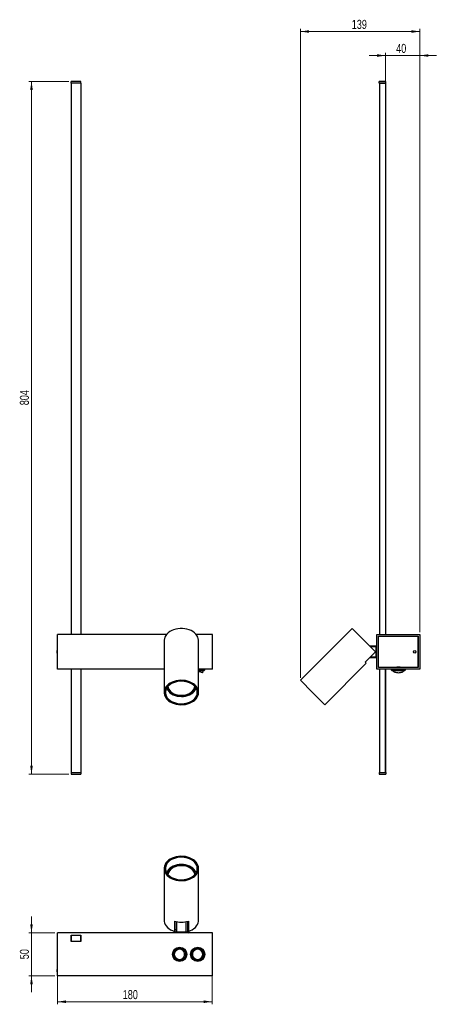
# Model space of a CAD drawing. Header units: millimetres. Extents: x 158 to 319, y 43 to 424.
import ezdxf

# ---------------------------------------------------------------- set-up
doc = ezdxf.new("R2010")
doc.units = ezdxf.units.MM
doc.styles.add('SLDTEXTSTYLE0', font='TXT', dxfattribs={"width": 0.75})
doc.dimstyles.new('SLDDIMSTYLE0', dxfattribs={"dimtxt": 3.5, "dimasz": 3.302, "dimexe": 0, "dimexo": 0.0625, "dimgap": 0.875, "dimtad": 1, "dimdec": 0, "dimlfac": 3, "dimrnd": 1e-09, "dimzin": 12, "dimdsep": 46, "dimtxsty": 'SLDTEXTSTYLE0', "dimsah": 1, "dimcen": 0.09, "dimadec": 0, "dimazin": 3, "dimtfac": 1, "dimtdec": 0, "dimtofl": 0, "dimtmove": 0, "dimatfit": 3, "dimfxl": 0, "dimfrac": 2, "dimtolj": 1, "dimtzin": 12, "dimarcsym": 0})
doc.dimstyles.new('SLDDIMSTYLE1', dxfattribs={"dimtxt": 3.5, "dimasz": 3.302, "dimexe": 0, "dimexo": 0.0625, "dimgap": 0.875, "dimtad": 1, "dimdec": 0, "dimlfac": 3, "dimrnd": 1e-09, "dimzin": 12, "dimdsep": 46, "dimtxsty": 'SLDTEXTSTYLE0', "dimsah": 1, "dimcen": 0.09, "dimadec": 0, "dimazin": 3, "dimtfac": 1, "dimtofl": 0, "dimtmove": 0, "dimatfit": 3, "dimfxl": 0, "dimfrac": 2, "dimtolj": 1, "dimtzin": 12, "dimarcsym": 0})
doc.dimstyles.new('SLDDIMSTYLE2', dxfattribs={"dimtxt": 3.5, "dimasz": 3.302, "dimexe": 0, "dimexo": 0.0625, "dimgap": 0.875, "dimtad": 1, "dimdec": 0, "dimlfac": 3, "dimrnd": 1e-09, "dimzin": 12, "dimdsep": 46, "dimtxsty": 'SLDTEXTSTYLE0', "dimsah": 1, "dimcen": 0.09, "dimadec": 0, "dimazin": 3, "dimtfac": 1, "dimtdec": 0, "dimtmove": 0, "dimatfit": 0, "dimfxl": 0, "dimfrac": 2, "dimtolj": 1, "dimtzin": 12, "dimarcsym": 0})

# ---------------------------------------------------------------- blocks, each defined once
blk = doc.blocks.new('_D')
at = {"color": 7, "linetype": 'Continuous', "lineweight": 0}
for p, q in [((176.93, 399.83), (161.51, 399.83)), ((162.51, 399.83), (162.51, 131.83)), ((176.93, 131.83), (161.51, 131.83))]:
    blk.add_line(p, q, dxfattribs=at)
at = {"color": 7, "linetype": 'Continuous', "lineweight": 18}
for points in [[(162.51, 399.83), (162, 396.53), (163.02, 396.53)], [(162.51, 131.83), (163.02, 135.13), (162, 135.13)]]:
    blk.add_solid(points, dxfattribs=at)
at = {"color": 7, "linetype": 'Continuous', "lineweight": 18, "insert": (158, 274.55), "char_height": 3.5, "attachment_point": 1, "rotation": 90, "style": 'SLDTEXTSTYLE0'}
blk.add_mtext('804', dxfattribs=at)
blk = doc.blocks.new('_D_1')
at = {"color": 7, "linetype": 'Continuous', "lineweight": 0}
for p, q in [((266.66, 169.15), (266.66, 420.12)), ((312.92, 419.12), (266.66, 419.12)), ((312.92, 186.83), (312.92, 420.12))]:
    blk.add_line(p, q, dxfattribs=at)
at = {"color": 7, "linetype": 'Continuous', "lineweight": 18}
for points in [[(266.66, 419.12), (269.96, 418.61), (269.96, 419.63)], [(312.92, 419.12), (309.61, 419.63), (309.61, 418.61)]]:
    blk.add_solid(points, dxfattribs=at)
at = {"color": 7, "linetype": 'Continuous', "lineweight": 18, "insert": (286.52, 423.63), "char_height": 3.5, "attachment_point": 1, "style": 'SLDTEXTSTYLE0'}
blk.add_mtext('139', dxfattribs=at)
blk = doc.blocks.new('_D_2')
at = {"color": 7, "linetype": 'Continuous', "lineweight": 0}
for p, q in [((299.63, 409.83), (293.28, 409.83)), ((299.63, 400.16), (299.63, 410.83)), ((312.92, 409.83), (299.63, 409.83)), ((312.92, 186.83), (312.92, 410.83)), ((312.92, 409.83), (319.27, 409.83))]:
    blk.add_line(p, q, dxfattribs=at)
at = {"color": 7, "linetype": 'Continuous', "lineweight": 18}
for points in [[(299.63, 409.83), (296.33, 410.34), (296.33, 409.32)], [(312.92, 409.83), (316.22, 409.32), (316.22, 410.34)]]:
    blk.add_solid(points, dxfattribs=at)
at = {"color": 7, "linetype": 'Continuous', "lineweight": 18, "insert": (303.72, 414.34), "char_height": 3.5, "attachment_point": 1, "style": 'SLDTEXTSTYLE0'}
blk.add_mtext('40', dxfattribs=at)
blk = doc.blocks.new('_D_3')
at = {"color": 7, "linetype": 'Continuous', "lineweight": 0}
for p, q in [((172.54, 61.15), (172.54, 42.82)), ((232.51, 61.17), (232.51, 42.82)), ((232.51, 43.82), (172.54, 43.82))]:
    blk.add_line(p, q, dxfattribs=at)
at = {"color": 7, "linetype": 'Continuous', "lineweight": 18}
for points in [[(172.54, 43.82), (175.84, 43.31), (175.84, 44.32)], [(232.51, 43.82), (229.21, 44.32), (229.21, 43.31)]]:
    blk.add_solid(points, dxfattribs=at)
at = {"color": 7, "linetype": 'Continuous', "lineweight": 18, "insert": (197.84, 48.33), "char_height": 3.5, "attachment_point": 1, "style": 'SLDTEXTSTYLE0'}
blk.add_mtext('180', dxfattribs=at)
blk = doc.blocks.new('_D_4')
at = {"color": 7, "linetype": 'Continuous', "lineweight": 0}
for p, q in [((162.51, 70.48), (162.51, 76.83)), ((171.54, 70.48), (161.51, 70.48)), ((162.51, 70.48), (162.51, 53.82)), ((171.54, 53.82), (161.51, 53.82)), ((162.51, 53.82), (162.51, 47.47))]:
    blk.add_line(p, q, dxfattribs=at)
at = {"color": 7, "linetype": 'Continuous', "lineweight": 18}
for points in [[(162.51, 70.48), (163.02, 73.78), (162, 73.78)], [(162.51, 53.82), (162, 50.51), (163.02, 50.51)]]:
    blk.add_solid(points, dxfattribs=at)
at = {"color": 7, "linetype": 'Continuous', "lineweight": 18, "insert": (158, 60.25), "char_height": 3.5, "attachment_point": 1, "rotation": 90, "style": 'SLDTEXTSTYLE0'}
blk.add_mtext('50', dxfattribs=at)

msp = doc.modelspace()

# ---------------------------------------------------------------- linework, layer by layer
at = {"color": 7, "linetype": 'Continuous', "lineweight": 25}
for p, q in [((177.93, 399.16), (177.93, 399.83)), ((181.59, 399.83), (177.93, 399.83)), ((181.59, 399.16), (177.93, 399.16)), ((177.93, 399.16), (177.93, 185.83)), ((181.59, 399.16), (181.59, 399.83)), ((181.59, 399.16), (181.59, 185.83)), ((297.18, 399.16), (297.18, 399.83)), ((299.68, 399.83), (297.18, 399.83)), ((299.68, 399.16), (297.18, 399.16)), ((297.3, 399.16), (297.3, 185.83)), ((297.3, 399.16), (299.63, 399.16)), ((299.63, 399.16), (299.63, 185.83)), ((299.64, 399.16), (299.64, 185.83)), ((299.68, 399.16), (299.68, 399.83)), ((299.68, 185.83), (299.68, 399.16)), ((286.69, 188.18), (266.66, 168.15)), ((295.72, 179.16), (286.69, 188.18)), ((214.77, 185.83), (172.54, 185.83)), ((172.54, 172.49), (172.54, 185.83)), ((213.88, 183.47), (213.88, 163.43)), ((232.54, 185.83), (226.32, 185.83)), ((227.21, 163.43), (227.21, 183.47)), ((232.54, 172.49), (232.54, 185.83)), ((296.25, 172.49), (296.25, 185.83)), ((296.25, 185.83), (312.92, 185.83)), ((296.92, 185.16), (312.25, 185.16)), ((296.92, 173.16), (296.92, 185.16)), ((312.22, 173.19), (312.22, 185.16)), ((312.25, 185.16), (312.25, 173.16)), ((312.92, 185.83), (312.92, 172.49)), ((172.54, 179.67), (172.51, 179.67)), ((172.51, 178.68), (172.51, 179.67)), ((291.71, 175.15), (295.72, 179.16)), ((293.36, 181.52), (295.92, 181.54)), ((295.92, 181.04), (293.85, 181.03)), ((295.92, 177.28), (295.92, 181.04)), ((295.92, 181.04), (296.25, 181.04)), ((172.51, 178.68), (172.54, 178.68)), ((295.92, 176.78), (293.36, 176.8)), ((293.85, 177.3), (295.92, 177.28)), ((295.92, 177.28), (296.25, 177.28)), ((213.88, 172.49), (172.54, 172.49)), ((177.93, 172.49), (177.93, 132.49)), ((181.59, 172.49), (181.59, 132.49)), ((232.54, 172.49), (227.21, 172.49)), ((227.21, 172.23), (229.63, 172.23)), ((227.21, 171.96), (229.36, 171.96)), ((228.81, 171.09), (228.96, 171.96)), ((229.36, 171.96), (229.63, 172.23)), ((229.63, 172.23), (229.63, 172.49)), ((276.09, 158.72), (292.11, 174.75)), ((292.11, 174.75), (291.71, 175.15)), ((312.92, 172.49), (296.25, 172.49)), ((296.92, 173.19), (312.22, 173.19)), ((312.25, 173.16), (296.92, 173.16)), ((297.3, 173.19), (297.3, 173.16)), ((297.3, 172.49), (297.3, 132.49)), ((299.63, 173.19), (299.63, 173.16)), ((299.63, 172.49), (299.63, 132.49)), ((299.64, 173.16), (299.64, 173.19)), ((299.64, 132.49), (299.64, 172.49)), ((299.68, 173.16), (299.68, 173.19)), ((299.68, 132.49), (299.68, 172.49)), ((301.83, 172.49), (301.83, 172.23)), ((301.83, 172.23), (302.1, 171.96)), ((301.83, 172.23), (307.33, 172.23)), ((301.95, 173.16), (301.95, 173.19)), ((302.1, 171.96), (307.07, 171.96)), ((302.21, 173.16), (302.21, 173.19)), ((302.5, 171.96), (302.54, 171.71)), ((303.92, 173.18), (303.92, 173.19)), ((305.25, 173.18), (303.92, 173.18)), ((303.92, 173.16), (303.92, 173.18)), ((305.25, 173.18), (305.25, 173.19)), ((305.25, 173.16), (305.25, 173.18)), ((306.62, 171.71), (306.67, 171.96)), ((306.97, 173.16), (306.97, 173.19)), ((307.07, 171.96), (307.33, 172.23)), ((307.33, 172.23), (307.33, 172.49)), ((271.37, 163.43), (266.66, 168.15)), ((276.09, 158.72), (271.37, 163.43)), ((177.93, 132.49), (181.59, 132.49)), ((177.93, 132.49), (177.93, 131.83)), ((177.93, 131.83), (181.59, 131.83)), ((181.59, 132.49), (181.59, 131.83)), ((297.18, 132.49), (297.18, 131.83)), ((297.18, 132.49), (299.68, 132.49)), ((297.18, 131.83), (299.68, 131.83)), ((297.3, 132.49), (299.63, 132.49)), ((299.68, 132.49), (299.68, 131.83)), ((213.88, 95.36), (213.88, 75.32)), ((217.26, 95.62), (217.05, 95.5)), ((227.21, 75.32), (227.21, 95.36)), ((217.84, 75.02), (217.84, 71.01)), ((218.04, 74.96), (218.04, 71.34)), ((218.14, 74.9), (218.2, 74.9)), ((218.14, 71.91), (218.14, 74.9)), ((218.14, 74.43), (218.19, 74.43)), ((218.16, 70.81), (218.2, 74.92)), ((218.69, 74.8), (218.66, 70.81)), ((222.43, 70.81), (222.39, 74.8)), ((222.89, 74.92), (222.93, 70.81)), ((222.89, 74.9), (222.94, 74.9)), ((222.89, 74.43), (222.94, 74.43)), ((222.94, 74.9), (222.94, 71.91)), ((223.04, 74.96), (223.04, 71.34)), ((223.25, 75.02), (223.25, 71.01)), ((232.54, 70.48), (172.54, 70.48)), ((172.54, 53.82), (172.54, 70.48)), ((177.93, 69.48), (177.88, 69.48)), ((177.88, 69.48), (177.88, 67.05)), ((177.93, 69.55), (181.59, 69.55)), ((177.93, 67.05), (177.93, 69.55)), ((181.59, 69.55), (181.59, 67.05)), ((181.64, 69.48), (181.59, 69.48)), ((181.64, 67.05), (181.64, 69.48)), ((218.04, 71.34), (217.84, 71.01)), ((218.04, 71.94), (218.14, 71.91)), ((218.04, 71.47), (218.14, 71.44)), ((218.14, 71.91), (218.14, 71.44)), ((218.66, 70.48), (218.66, 70.81)), ((218.66, 70.81), (222.43, 70.81)), ((222.43, 70.48), (222.43, 70.81)), ((222.94, 71.91), (223.04, 71.94)), ((222.94, 71.91), (222.94, 71.44)), ((222.94, 71.44), (223.04, 71.47)), ((223.04, 71.34), (223.25, 71.01)), ((232.54, 53.82), (232.54, 70.48)), ((177.88, 67.05), (177.93, 67.05)), ((181.59, 67.05), (177.93, 67.05)), ((181.59, 67.05), (181.64, 67.05)), ((172.54, 56.34), (172.51, 56.34)), ((172.51, 55.36), (172.51, 56.34)), ((172.51, 55.36), (172.54, 55.36)), ((232.54, 53.82), (172.54, 53.82))]:
    msp.add_line(p, q, dxfattribs=at)
at = {"color": 7, "linetype": 'Continuous', "lineweight": 25, "flags": 128}
for points in [[(227.21, 183.47), (227.2, 183.67), (227.11, 184.29), (226.89, 184.9), (226.57, 185.48), (226.14, 186.03), (225.61, 186.53), (224.99, 186.98), (224.3, 187.37), (223.53, 187.68), (222.72, 187.93), (221.86, 188.09), (220.99, 188.17), (220.1, 188.17), (219.22, 188.09), (218.37, 187.93), (217.55, 187.68), (216.79, 187.37), (216.09, 186.98), (215.47, 186.53), (214.94, 186.03), (214.51, 185.48), (214.19, 184.9), (213.98, 184.29), (213.88, 183.67), (213.88, 183.47)], [(227.21, 163.43), (227.15, 164.06), (226.97, 164.68), (226.68, 165.28), (226.28, 165.84), (225.77, 166.36), (225.18, 166.82), (224.5, 167.23), (223.75, 167.57), (222.94, 167.83), (222.09, 168.02), (221.21, 168.13), (220.32, 168.15), (219.43, 168.08), (218.57, 167.94), (217.74, 167.71), (216.96, 167.41), (216.24, 167.03), (215.6, 166.6), (215.05, 166.1), (214.59, 165.56), (214.24, 164.98), (214.01, 164.37), (213.89, 163.75), (213.89, 163.12), (214.01, 162.5), (214.24, 161.89), (214.59, 161.31), (215.05, 160.77), (215.6, 160.27), (216.24, 159.83), (216.96, 159.46), (217.74, 159.16), (218.57, 158.93), (219.43, 158.79), (220.32, 158.72), (221.21, 158.74), (222.09, 158.85), (222.94, 159.04), (223.75, 159.3), (224.5, 159.64), (225.18, 160.05), (225.77, 160.51), (226.28, 161.03), (226.68, 161.59), (226.97, 162.19), (227.15, 162.81), (227.21, 163.43)], [(226.71, 163.43), (226.65, 164.04), (226.47, 164.64), (226.18, 165.21), (225.77, 165.75), (225.27, 166.24), (224.67, 166.68), (223.99, 167.05), (223.25, 167.35), (222.45, 167.58), (221.61, 167.73), (220.76, 167.79), (219.9, 167.77), (219.05, 167.67), (218.23, 167.48), (217.46, 167.21), (216.75, 166.87), (216.11, 166.46), (215.55, 166), (215.1, 165.48), (214.75, 164.93), (214.51, 164.34), (214.39, 163.74), (214.39, 163.13), (214.51, 162.53), (214.75, 161.94), (215.1, 161.39), (215.55, 160.87), (216.11, 160.41), (216.75, 160), (217.46, 159.66), (218.23, 159.39), (219.05, 159.2), (219.9, 159.1), (220.76, 159.08), (221.61, 159.14), (222.45, 159.29), (223.25, 159.52), (223.99, 159.82), (224.67, 160.19), (225.27, 160.63), (225.77, 161.12), (226.18, 161.66), (226.47, 162.23), (226.65, 162.83), (226.71, 163.43)], [(214.85, 165.12), (214.94, 164.87), (215.24, 164.32), (215.63, 163.8), (216.13, 163.33), (216.72, 162.91), (217.39, 162.56), (218.12, 162.28), (218.9, 162.07), (219.71, 161.95), (220.54, 161.9), (221.37, 161.94), (222.18, 162.07), (222.96, 162.27), (223.69, 162.56), (224.36, 162.91), (224.95, 163.32), (225.45, 163.8), (225.85, 164.31), (226.14, 164.86), (226.23, 165.12)], [(215.24, 165.66), (215.31, 165.32), (215.51, 164.77), (215.83, 164.26), (216.26, 163.78), (216.78, 163.35), (217.39, 162.99), (218.06, 162.69), (218.8, 162.46), (219.57, 162.32), (220.36, 162.26), (221.16, 162.28), (221.94, 162.39), (222.69, 162.58), (223.39, 162.84), (224.03, 163.18), (224.6, 163.58), (225.07, 164.03), (225.44, 164.53), (225.7, 165.06), (225.84, 165.62), (225.85, 165.66)], [(215.35, 165.79), (215.46, 165.24), (215.69, 164.7), (216.03, 164.19), (216.48, 163.73), (217.03, 163.32), (217.65, 162.97), (218.35, 162.69), (219.09, 162.49), (219.87, 162.38), (220.67, 162.35), (221.46, 162.41), (222.23, 162.55), (222.96, 162.77), (223.64, 163.07), (224.24, 163.44), (224.75, 163.87), (225.17, 164.35), (225.48, 164.87), (225.67, 165.41), (225.73, 165.79)], [(227.21, 95.36), (227.15, 95.99), (226.97, 96.6), (226.68, 97.2), (226.28, 97.76), (225.77, 98.28), (225.18, 98.75), (224.5, 99.15), (223.75, 99.49), (222.94, 99.76), (222.09, 99.94), (221.21, 100.05), (220.32, 100.07), (219.43, 100.01), (218.57, 99.86), (217.74, 99.63), (216.96, 99.33), (216.24, 98.96), (215.6, 98.52), (215.05, 98.03), (214.59, 97.48), (214.24, 96.91), (214.01, 96.3), (213.89, 95.67), (213.89, 95.04), (214.01, 94.42), (214.24, 93.81), (214.59, 93.23), (215.05, 92.69), (215.6, 92.2), (216.24, 91.76), (216.96, 91.39), (217.74, 91.08), (218.57, 90.86), (219.43, 90.71), (220.32, 90.65), (221.21, 90.67), (222.09, 90.77), (222.94, 90.96), (223.75, 91.22), (224.5, 91.56), (225.18, 91.97), (225.77, 92.44), (226.28, 92.96), (226.68, 93.52), (226.97, 94.11), (227.15, 94.73), (227.21, 95.36)], [(226.71, 95.36), (226.65, 95.97), (226.47, 96.56), (226.18, 97.13), (225.77, 97.67), (225.27, 98.16), (224.67, 98.6), (223.99, 98.97), (223.25, 99.28), (222.45, 99.51), (221.61, 99.65), (220.76, 99.72), (219.9, 99.7), (219.05, 99.59), (218.23, 99.4), (217.46, 99.13), (216.75, 98.79), (216.11, 98.39), (215.55, 97.92), (215.1, 97.41), (214.75, 96.85), (214.51, 96.27), (214.39, 95.66), (214.39, 95.05), (214.51, 94.45), (214.75, 93.87), (215.1, 93.31), (215.55, 92.8), (216.11, 92.33), (216.75, 91.92), (217.46, 91.58), (218.23, 91.32), (219.05, 91.13), (219.9, 91.02), (220.76, 91), (221.61, 91.06), (222.45, 91.21), (223.25, 91.44), (223.99, 91.74), (224.67, 92.12), (225.27, 92.56), (225.77, 93.05), (226.18, 93.59), (226.47, 94.16), (226.65, 94.75), (226.71, 95.36)], [(226.23, 93.68), (226.14, 93.93), (225.85, 94.48), (225.45, 94.99), (224.95, 95.47), (224.36, 95.88), (223.7, 96.23), (222.97, 96.52), (222.19, 96.72), (221.38, 96.85), (220.55, 96.89), (219.72, 96.85), (218.9, 96.72), (218.12, 96.52), (217.39, 96.24), (216.72, 95.88)], [(225.85, 93.14), (225.78, 93.48), (225.57, 94.02), (225.25, 94.54), (224.82, 95.01), (224.3, 95.44), (223.7, 95.81), (223.02, 96.11), (222.29, 96.33), (221.52, 96.47), (220.73, 96.53), (219.93, 96.51), (219.15, 96.41), (218.4, 96.22), (217.69, 95.95), (217.05, 95.62)], [(225.73, 93.01), (225.7, 93.28), (225.53, 93.83), (225.24, 94.35), (224.84, 94.84), (224.34, 95.28), (223.76, 95.66), (223.09, 95.97), (222.37, 96.21), (221.61, 96.37), (220.82, 96.44), (220.02, 96.43), (219.24, 96.33), (218.48, 96.14), (217.78, 95.88), (217.14, 95.55)], [(213.88, 75.32), (213.9, 74.9), (214.04, 74.28), (214.29, 73.68), (214.66, 73.11), (215.12, 72.58), (215.69, 72.09), (216.33, 71.67), (217.06, 71.31), (217.84, 71.01)], [(223.25, 71.01), (224.03, 71.31), (224.75, 71.67), (225.4, 72.09), (225.96, 72.58), (226.43, 73.11), (226.79, 73.68), (227.04, 74.28), (227.18, 74.9), (227.21, 75.32)]]:
    msp.add_lwpolyline(points, dxfattribs=at)
at = {"color": 7, "linetype": 'Continuous', "lineweight": 25}
for centre, radius in [((310.88, 179.18), 0.5), ((310.88, 179.18), 0.493), ((219.88, 62.15), 2.75), ((226.88, 62.15), 2.75), ((219.88, 62.15), 2.48), ((219.88, 62.15), 2.08), ((226.88, 62.15), 2.48), ((226.88, 62.15), 2.08)]:
    msp.add_circle(centre, radius, dxfattribs=at)
for centre, radius, start, end in [((295.92, 181.88), 0.333, 270.5, 0), ((295.92, 176.44), 0.333, 0, 89.5), ((218.87, 166.52), 3.72, 193.1994, 244.3497), ((218.2, 166.21), 2.93, 189.2802, 213.1732), ((222.15, 166.58), 3.79, 296.2097, 346.2411), ((222.84, 166.23), 2.98, 327.0272, 350.5195), ((218.71, 92.31), 4.09, 118.9842, 160.4459), ((218.72, 92.49), 3.54, 118.0455, 169.4865), ((218.77, 92.33), 3.61, 118.4643, 167.3071), ((218.73, 92.53), 3.41, 117.8262, 171.968), ((222.22, 92.27), 3.72, 13.1994, 64.3497), ((218.24, 92.57), 2.98, 147.0272, 170.5195), ((222.89, 92.58), 2.93, 9.2802, 33.1732), ((220.54, 83.81), 9.19, 252.9029, 287.0971), ((217.83, 70.82), 0.333, 270, 359.5), ((223.26, 70.82), 0.333, 180.5, 270)]:
    msp.add_arc(centre, radius, start, end, dxfattribs=at)
for centre, major_axis, start_param, end_param in [((295.92, 181.04), (0.003, 0.5), 4.71255, 6.28327), ((295.92, 177.28), (-0.003, 0.5), 3.141508, 4.712228), ((218.66, 70.82), (0.5, 0.003), 3.141508, 4.712228), ((222.43, 70.82), (0.5, -0.003), 4.71255, 6.28327)]:
    msp.add_ellipse(centre, major_axis=major_axis, ratio=0.005816, start_param=start_param, end_param=end_param, dxfattribs=at)
for points, knots in [([(227.21, 171.63), (227.34, 171.6), (227.73, 171.51), (228.26, 171.32), (228.72, 171.14), (228.78, 171.11), (228.81, 171.09)], [0, 0, 0, 0, 0.145159, 0.43028, 0.715295, 1, 1, 1, 1]), ([(302.55, 171.71), (302.58, 171.66), (302.65, 171.54), (303.12, 171.33), (303.78, 171.14), (304.31, 171.11), (304.58, 171.09)], [0, 0, 0, 0, 0.240503, 0.493823, 0.74705, 1, 1, 1, 1]), ([(304.58, 171.09), (304.85, 171.11), (305.39, 171.14), (306.05, 171.33), (306.51, 171.54), (306.58, 171.66), (306.62, 171.71)], [0, 0, 0, 0, 0.252956, 0.506181, 0.759502, 1, 1, 1, 1]), ([(221.81, 62.15), (221.78, 61.88), (221.71, 61.35), (221.26, 60.68), (220.62, 60.23), (219.84, 60.05), (219.04, 60.2), (218.36, 60.66), (217.91, 61.35), (217.75, 62.15), (217.91, 62.95), (218.36, 63.64), (219.04, 64.09), (219.84, 64.24), (220.62, 64.07), (221.26, 63.62), (221.71, 62.95), (221.78, 62.42), (221.81, 62.15)], [0, 0, 0, 0, 0.062451, 0.12497, 0.187511, 0.250021, 0.312496, 0.374978, 0.437486, 0.500003, 0.562515, 0.625024, 0.687505, 0.74998, 0.81249, 0.875032, 0.93755, 1, 1, 1, 1]), ([(228.81, 62.15), (228.78, 61.88), (228.71, 61.35), (228.26, 60.68), (227.62, 60.23), (226.84, 60.05), (226.04, 60.2), (225.36, 60.66), (224.91, 61.35), (224.75, 62.15), (224.91, 62.95), (225.36, 63.64), (226.04, 64.09), (226.84, 64.24), (227.62, 64.07), (228.26, 63.62), (228.71, 62.95), (228.78, 62.42), (228.81, 62.15)], [0, 0, 0, 0, 0.062451, 0.12497, 0.187511, 0.250021, 0.312496, 0.374978, 0.437486, 0.500003, 0.562515, 0.625024, 0.687505, 0.74998, 0.81249, 0.875032, 0.93755, 1, 1, 1, 1])]:
    msp.add_open_spline(points, degree=3, knots=knots, dxfattribs=at)

# ---------------------------------------------------------------- dimensions: what is measured, and where the dimension line sits
at = {"color": 7, "linetype": 'Continuous', "lineweight": 18}
for base, p1, p2, dimstyle, picture, middle in [((266.66, 419.12), (312.92, 185.83), (266.66, 168.15), 'SLDDIMSTYLE1', '_D_1', (290.4, 419.12)), ((299.63, 409.83), (312.92, 185.83), (299.63, 399.16), 'SLDDIMSTYLE2', '_D_2', (306.3, 409.83)), ((172.54, 43.82), (232.51, 62.17), (172.54, 62.15), 'SLDDIMSTYLE0', '_D_3', (201.72, 43.82))]:
    dim = msp.add_linear_dim(base=base, p1=p1, p2=p2, dimstyle=dimstyle, dxfattribs=at)
    dim.commit()
    dim.dimension.update_dxf_attribs({"geometry": picture, "text_midpoint": middle, "dimtype": 160})
for base, p1, p2, dimstyle, picture, middle in [((162.51, 131.83), (177.93, 399.83), (177.93, 131.83), 'SLDDIMSTYLE0', '_D', (162.51, 278.43)), ((162.51, 53.82), (172.54, 70.48), (172.54, 53.82), 'SLDDIMSTYLE2', '_D_4', (162.51, 62.84))]:
    dim = msp.add_linear_dim(base=base, p1=p1, p2=p2, angle=90, dimstyle=dimstyle, dxfattribs=at)
    dim.commit()
    dim.dimension.update_dxf_attribs({"geometry": picture, "text_midpoint": middle, "dimtype": 160})

doc.saveas('drawing.dxf')
